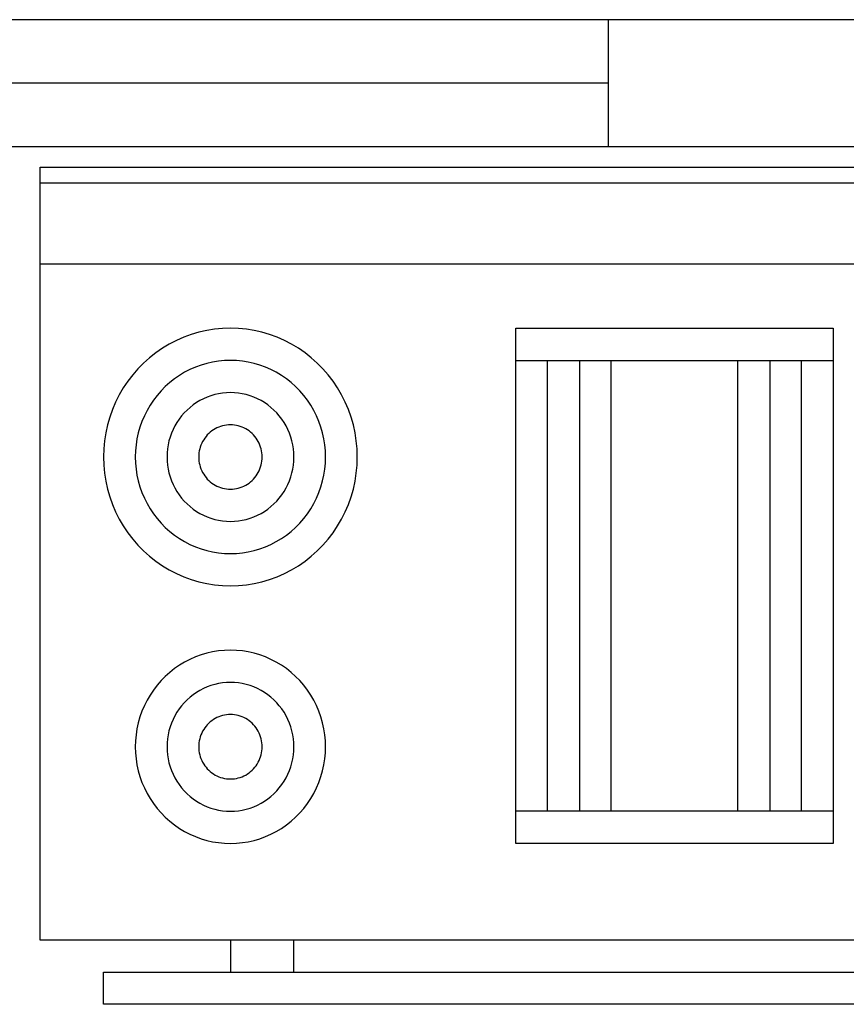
# Model space of a CAD drawing. Header units: millimetres. Extents: x 1 to 29, y 1 to 24.
# Tile 5 of 9: x 15.904 to 16.556, y 15.313 to 16.09. Entities that reach past the tile are written whole.
import ezdxf

# ---------------------------------------------------------------- set-up
doc = ezdxf.new("R2010")
doc.units = ezdxf.units.MM

msp = doc.modelspace()

# ---------------------------------------------------------------- linework, layer by layer
for p, q in [((16.36834, 16.08971), (15.16834, 16.08971)), ((17.06834, 16.08971), (16.36834, 16.08971)), ((16.36834, 16.08971), (16.36834, 15.98971)), ((16.36834, 16.03971), (15.16834, 16.03971)), ((14.46834, 15.98971), (17.06834, 15.98971))]:
    msp.add_line(p, q)
at = {"color": 7, "linetype": 'Continuous'}
for p, q in [((15.92054, 15.36415), (15.92054, 15.97346)), ((15.92054, 15.97346), (16.92054, 15.97346)), ((15.92054, 15.96097), (16.92054, 15.96097)), ((15.92054, 15.8973), (16.92054, 15.8973)), ((16.04567, 15.84334), (16.03964, 15.84156)), ((16.05181, 15.84473), (16.04567, 15.84334)), ((16.05801, 15.84573), (16.05181, 15.84473)), ((16.06426, 15.84633), (16.05801, 15.84573)), ((16.07054, 15.84653), (16.06426, 15.84633)), ((16.07682, 15.84633), (16.07054, 15.84653)), ((16.08308, 15.84573), (16.07682, 15.84633)), ((16.08928, 15.84473), (16.08308, 15.84573)), ((16.09541, 15.84334), (16.08928, 15.84473)), ((16.10144, 15.84156), (16.09541, 15.84334)), ((16.29555, 15.44031), (16.29555, 15.84661)), ((16.29555, 15.84661), (16.54554, 15.84661)), ((16.54554, 15.84661), (16.54554, 15.44031)), ((16.02797, 15.83686), (16.02237, 15.83396)), ((16.03373, 15.83939), (16.02797, 15.83686)), ((16.03964, 15.84156), (16.03373, 15.83939)), ((16.10736, 15.83939), (16.10144, 15.84156)), ((16.11312, 15.83686), (16.10736, 15.83939)), ((16.11872, 15.83396), (16.11312, 15.83686)), ((16.01696, 15.83072), (16.01176, 15.82713)), ((16.02237, 15.83396), (16.01696, 15.83072)), ((16.12413, 15.83072), (16.11872, 15.83396)), ((16.12932, 15.82713), (16.12413, 15.83072)), ((16.0068, 15.82322), (16.00209, 15.819)), ((16.01176, 15.82713), (16.0068, 15.82322)), ((16.06114, 15.82054), (16.05649, 15.81979)), ((16.06583, 15.82099), (16.06114, 15.82054)), ((16.07054, 15.82114), (16.06583, 15.82099)), ((16.07525, 15.82099), (16.07054, 15.82114)), ((16.07994, 15.82054), (16.07525, 15.82099)), ((16.0846, 15.81979), (16.07994, 15.82054)), ((16.13429, 15.82322), (16.12932, 15.82713)), ((16.139, 15.819), (16.13429, 15.82322)), ((16.29555, 15.82113), (16.54554, 15.82113)), ((16.32054, 15.46579), (16.32054, 15.82113)), ((16.34555, 15.82113), (16.34555, 15.46579)), ((16.37054, 15.46579), (16.37054, 15.82113)), ((16.47055, 15.46579), (16.47055, 15.82113)), ((16.49554, 15.82113), (16.49554, 15.46579)), ((16.52055, 15.46579), (16.52055, 15.82113)), ((15.99765, 15.81449), (15.99349, 15.8097)), ((16.00209, 15.819), (15.99765, 15.81449)), ((16.03861, 15.81389), (16.03441, 15.81172)), ((16.04293, 15.81579), (16.03861, 15.81389)), ((16.04737, 15.81741), (16.04293, 15.81579)), ((16.05189, 15.81874), (16.04737, 15.81741)), ((16.05649, 15.81979), (16.05189, 15.81874)), ((16.08919, 15.81874), (16.0846, 15.81979)), ((16.09372, 15.81741), (16.08919, 15.81874)), ((16.09815, 15.81579), (16.09372, 15.81741)), ((16.10248, 15.81389), (16.09815, 15.81579)), ((16.10667, 15.81172), (16.10248, 15.81389)), ((16.14344, 15.81449), (16.139, 15.819)), ((16.14759, 15.8097), (16.14344, 15.81449)), ((15.98964, 15.80466), (15.98611, 15.79939)), ((15.99349, 15.8097), (15.98964, 15.80466)), ((16.02646, 15.80659), (16.02274, 15.80366)), ((16.03036, 15.80928), (16.02646, 15.80659)), ((16.03441, 15.81172), (16.03036, 15.80928)), ((16.11073, 15.80928), (16.10667, 15.81172)), ((16.11463, 15.80659), (16.11073, 15.80928)), ((16.11835, 15.80366), (16.11463, 15.80659)), ((16.15144, 15.80466), (16.14759, 15.8097)), ((16.15498, 15.79939), (16.15144, 15.80466)), ((15.98611, 15.79939), (15.98291, 15.79389)), ((16.01587, 15.79711), (16.01275, 15.79352)), ((16.0192, 15.80049), (16.01587, 15.79711)), ((16.02274, 15.80366), (16.0192, 15.80049)), ((16.12188, 15.80049), (16.11835, 15.80366)), ((16.12522, 15.79711), (16.12188, 15.80049)), ((16.12833, 15.79352), (16.12522, 15.79711)), ((16.15817, 15.79389), (16.15498, 15.79939)), ((15.98291, 15.79389), (15.98006, 15.78821)), ((16.00987, 15.78974), (16.00722, 15.78578)), ((16.01275, 15.79352), (16.00987, 15.78974)), ((16.04646, 15.78947), (16.04375, 15.78784)), ((16.04925, 15.79091), (16.04646, 15.78947)), ((16.05214, 15.79218), (16.04925, 15.79091)), ((16.05509, 15.79326), (16.05214, 15.79218)), ((16.05811, 15.79415), (16.05509, 15.79326)), ((16.06117, 15.79485), (16.05811, 15.79415)), ((16.06428, 15.79535), (16.06117, 15.79485)), ((16.0674, 15.79565), (16.06428, 15.79535)), ((16.07054, 15.79575), (16.0674, 15.79565)), ((16.07368, 15.79565), (16.07054, 15.79575)), ((16.07681, 15.79535), (16.07368, 15.79565)), ((16.07991, 15.79485), (16.07681, 15.79535)), ((16.08298, 15.79415), (16.07991, 15.79485)), ((16.08599, 15.79326), (16.08298, 15.79415)), ((16.08895, 15.79218), (16.08599, 15.79326)), ((16.09183, 15.79091), (16.08895, 15.79218)), ((16.09463, 15.78947), (16.09183, 15.79091)), ((16.09733, 15.78784), (16.09463, 15.78947)), ((16.13122, 15.78974), (16.12833, 15.79352)), ((16.13387, 15.78578), (16.13122, 15.78974)), ((16.16103, 15.78821), (16.15817, 15.79389)), ((15.97757, 15.78235), (15.97544, 15.77635)), ((15.98006, 15.78821), (15.97757, 15.78235)), ((16.00482, 15.78166), (16.00268, 15.7774)), ((16.00722, 15.78578), (16.00482, 15.78166)), ((16.03632, 15.78198), (16.03409, 15.77973)), ((16.03867, 15.78409), (16.03632, 15.78198)), ((16.04115, 15.78605), (16.03867, 15.78409)), ((16.04375, 15.78784), (16.04115, 15.78605)), ((16.09993, 15.78605), (16.09733, 15.78784)), ((16.10241, 15.78409), (16.09993, 15.78605)), ((16.10477, 15.78198), (16.10241, 15.78409)), ((16.10699, 15.77973), (16.10477, 15.78198)), ((16.13627, 15.78166), (16.13387, 15.78578)), ((16.1384, 15.7774), (16.13627, 15.78166)), ((16.16352, 15.78235), (16.16103, 15.78821)), ((16.16565, 15.77635), (16.16352, 15.78235)), ((15.97544, 15.77635), (15.97369, 15.77022)), ((16.00268, 15.7774), (16.00081, 15.77301)), ((16.03009, 15.77482), (16.02833, 15.77218)), ((16.03202, 15.77734), (16.03009, 15.77482)), ((16.03409, 15.77973), (16.03202, 15.77734)), ((16.10907, 15.77734), (16.10699, 15.77973)), ((16.11099, 15.77482), (16.10907, 15.77734)), ((16.11276, 15.77218), (16.11099, 15.77482)), ((16.14028, 15.77301), (16.1384, 15.7774)), ((16.1674, 15.77022), (16.16565, 15.77635)), ((15.97369, 15.77022), (15.97231, 15.764)), ((15.99921, 15.76851), (15.9979, 15.76391)), ((16.00081, 15.77301), (15.99921, 15.76851)), ((16.0253, 15.76659), (16.02405, 15.76366)), ((16.02673, 15.76943), (16.0253, 15.76659)), ((16.02833, 15.77218), (16.02673, 15.76943)), ((16.05715, 15.76641), (16.05585, 15.76551)), ((16.0585, 15.76722), (16.05715, 15.76641)), ((16.0599, 15.76794), (16.0585, 15.76722)), ((16.06134, 15.76857), (16.0599, 15.76794)), ((16.06282, 15.76912), (16.06134, 15.76857)), ((16.06433, 15.76956), (16.06282, 15.76912)), ((16.06586, 15.76991), (16.06433, 15.76956)), ((16.06741, 15.77016), (16.06586, 15.76991)), ((16.06897, 15.77031), (16.06741, 15.77016)), ((16.07054, 15.77036), (16.06897, 15.77031)), ((16.07211, 15.77031), (16.07054, 15.77036)), ((16.07368, 15.77016), (16.07211, 15.77031)), ((16.07523, 15.76991), (16.07368, 15.77016)), ((16.07676, 15.76956), (16.07523, 15.76991)), ((16.07827, 15.76912), (16.07676, 15.76956)), ((16.07975, 15.76857), (16.07827, 15.76912)), ((16.08119, 15.76794), (16.07975, 15.76857)), ((16.08259, 15.76722), (16.08119, 15.76794)), ((16.08394, 15.76641), (16.08259, 15.76722)), ((16.08524, 15.76551), (16.08394, 15.76641)), ((16.11436, 15.76943), (16.11276, 15.77218)), ((16.11578, 15.76659), (16.11436, 15.76943)), ((16.11703, 15.76366), (16.11578, 15.76659)), ((16.14187, 15.76851), (16.14028, 15.77301)), ((16.14319, 15.76391), (16.14187, 15.76851)), ((16.16877, 15.764), (16.1674, 15.77022)), ((15.97231, 15.764), (15.97133, 15.7577)), ((15.99687, 15.75924), (15.99613, 15.75451)), ((15.9979, 15.76391), (15.99687, 15.75924)), ((16.02299, 15.76066), (16.02211, 15.7576)), ((16.02405, 15.76366), (16.02299, 15.76066)), ((16.04944, 15.75857), (16.04864, 15.7572)), ((16.05032, 15.75989), (16.04944, 15.75857)), ((16.05128, 15.76115), (16.05032, 15.75989)), ((16.05232, 15.76235), (16.05128, 15.76115)), ((16.05343, 15.76348), (16.05232, 15.76235)), ((16.05461, 15.76453), (16.05343, 15.76348)), ((16.05585, 15.76551), (16.05461, 15.76453)), ((16.08648, 15.76453), (16.08524, 15.76551)), ((16.08766, 15.76348), (16.08648, 15.76453)), ((16.08877, 15.76235), (16.08766, 15.76348)), ((16.08981, 15.76115), (16.08877, 15.76235)), ((16.09077, 15.75989), (16.08981, 15.76115)), ((16.09165, 15.75857), (16.09077, 15.75989)), ((16.09245, 15.7572), (16.09165, 15.75857)), ((16.1181, 15.76066), (16.11703, 15.76366)), ((16.11897, 15.7576), (16.1181, 15.76066)), ((16.14421, 15.75924), (16.14319, 15.76391)), ((16.14495, 15.75451), (16.14421, 15.75924)), ((16.16975, 15.7577), (16.16877, 15.764)), ((15.97074, 15.75135), (15.97054, 15.74497)), ((15.97133, 15.7577), (15.97074, 15.75135)), ((15.99613, 15.75451), (15.99569, 15.74975)), ((16.02094, 15.75133), (16.02064, 15.74816)), ((16.02143, 15.75448), (16.02094, 15.75133)), ((16.02211, 15.7576), (16.02143, 15.75448)), ((16.04633, 15.75128), (16.04599, 15.74973)), ((16.04677, 15.75281), (16.04633, 15.75128)), ((16.0473, 15.75431), (16.04677, 15.75281)), ((16.04792, 15.75578), (16.0473, 15.75431)), ((16.04864, 15.7572), (16.04792, 15.75578)), ((16.09316, 15.75578), (16.09245, 15.7572)), ((16.09379, 15.75431), (16.09316, 15.75578)), ((16.09432, 15.75281), (16.09379, 15.75431)), ((16.09476, 15.75128), (16.09432, 15.75281)), ((16.0951, 15.74973), (16.09476, 15.75128)), ((16.11966, 15.75448), (16.11897, 15.7576)), ((16.12015, 15.75133), (16.11966, 15.75448)), ((16.12044, 15.74816), (16.12015, 15.75133)), ((16.14539, 15.74975), (16.14495, 15.75451)), ((16.17035, 15.75135), (16.16975, 15.7577)), ((16.17054, 15.74497), (16.17035, 15.75135)), ((15.97054, 15.74497), (15.97074, 15.73859)), ((15.99569, 15.74975), (15.99554, 15.74497)), ((15.99554, 15.74497), (15.99569, 15.74019)), ((16.02064, 15.74816), (16.02054, 15.74497)), ((16.02054, 15.74497), (16.02064, 15.74178)), ((16.04559, 15.74656), (16.04554, 15.74497)), ((16.04554, 15.74497), (16.04559, 15.74337)), ((16.04574, 15.74815), (16.04559, 15.74656)), ((16.04559, 15.74337), (16.04574, 15.74179)), ((16.04599, 15.74973), (16.04574, 15.74815)), ((16.09535, 15.74815), (16.0951, 15.74973)), ((16.09549, 15.74656), (16.09535, 15.74815)), ((16.09535, 15.74179), (16.09549, 15.74337)), ((16.09554, 15.74497), (16.09549, 15.74656)), ((16.09549, 15.74337), (16.09554, 15.74497)), ((16.12054, 15.74497), (16.12044, 15.74816)), ((16.12044, 15.74178), (16.12054, 15.74497)), ((16.14554, 15.74497), (16.14539, 15.74975)), ((16.14539, 15.74019), (16.14554, 15.74497)), ((16.17035, 15.73859), (16.17054, 15.74497)), ((15.97074, 15.73859), (15.97133, 15.73224)), ((15.99569, 15.74019), (15.99613, 15.73542)), ((15.99613, 15.73542), (15.99687, 15.7307)), ((16.02064, 15.74178), (16.02094, 15.7386)), ((16.02094, 15.7386), (16.02143, 15.73545)), ((16.02143, 15.73545), (16.02211, 15.73234)), ((16.04574, 15.74179), (16.04599, 15.74021)), ((16.04599, 15.74021), (16.04633, 15.73865)), ((16.04633, 15.73865), (16.04677, 15.73712)), ((16.04677, 15.73712), (16.0473, 15.73562)), ((16.0473, 15.73562), (16.04792, 15.73416)), ((16.09316, 15.73416), (16.09379, 15.73562)), ((16.09379, 15.73562), (16.09432, 15.73712)), ((16.09432, 15.73712), (16.09476, 15.73865)), ((16.09476, 15.73865), (16.0951, 15.74021)), ((16.0951, 15.74021), (16.09535, 15.74179)), ((16.11897, 15.73234), (16.11966, 15.73545)), ((16.11966, 15.73545), (16.12015, 15.7386)), ((16.12015, 15.7386), (16.12044, 15.74178)), ((16.14421, 15.7307), (16.14495, 15.73542)), ((16.14495, 15.73542), (16.14539, 15.74019)), ((16.16975, 15.73224), (16.17035, 15.73859)), ((15.97133, 15.73224), (15.97231, 15.72594)), ((15.99687, 15.7307), (15.9979, 15.72603)), ((16.02211, 15.73234), (16.02299, 15.72928)), ((16.02299, 15.72928), (16.02405, 15.72628)), ((16.04792, 15.73416), (16.04864, 15.73274)), ((16.04864, 15.73274), (16.04944, 15.73136)), ((16.04944, 15.73136), (16.05032, 15.73004)), ((16.05032, 15.73004), (16.05128, 15.72878)), ((16.05128, 15.72878), (16.05232, 15.72759)), ((16.05232, 15.72759), (16.05343, 15.72646)), ((16.08766, 15.72646), (16.08877, 15.72759)), ((16.08877, 15.72759), (16.08981, 15.72878)), ((16.08981, 15.72878), (16.09077, 15.73004)), ((16.09077, 15.73004), (16.09165, 15.73136)), ((16.09165, 15.73136), (16.09245, 15.73274)), ((16.09245, 15.73274), (16.09316, 15.73416)), ((16.11703, 15.72628), (16.1181, 15.72928)), ((16.1181, 15.72928), (16.11897, 15.73234)), ((16.14319, 15.72603), (16.14421, 15.7307)), ((16.16877, 15.72594), (16.16975, 15.73224)), ((15.97231, 15.72594), (15.97369, 15.71971)), ((15.97369, 15.71971), (15.97544, 15.71359)), ((15.9979, 15.72603), (15.99921, 15.72143)), ((15.99921, 15.72143), (16.00081, 15.71693)), ((16.02405, 15.72628), (16.0253, 15.72335)), ((16.0253, 15.72335), (16.02673, 15.72051)), ((16.02673, 15.72051), (16.02833, 15.71776)), ((16.05343, 15.72646), (16.05461, 15.72541)), ((16.05461, 15.72541), (16.05585, 15.72443)), ((16.05585, 15.72443), (16.05715, 15.72353)), ((16.05715, 15.72353), (16.0585, 15.72272)), ((16.0585, 15.72272), (16.0599, 15.722)), ((16.0599, 15.722), (16.06134, 15.72136)), ((16.06134, 15.72136), (16.06282, 15.72082)), ((16.06282, 15.72082), (16.06433, 15.72038)), ((16.06433, 15.72038), (16.06586, 15.72003)), ((16.06586, 15.72003), (16.06741, 15.71978)), ((16.06741, 15.71978), (16.06897, 15.71963)), ((16.06897, 15.71963), (16.07054, 15.71958)), ((16.07054, 15.71958), (16.07211, 15.71963)), ((16.07211, 15.71963), (16.07368, 15.71978)), ((16.07368, 15.71978), (16.07523, 15.72003)), ((16.07523, 15.72003), (16.07676, 15.72038)), ((16.07676, 15.72038), (16.07827, 15.72082)), ((16.07827, 15.72082), (16.07975, 15.72136)), ((16.07975, 15.72136), (16.08119, 15.722)), ((16.08119, 15.722), (16.08259, 15.72272)), ((16.08259, 15.72272), (16.08394, 15.72353)), ((16.08394, 15.72353), (16.08524, 15.72443)), ((16.08524, 15.72443), (16.08648, 15.72541)), ((16.08648, 15.72541), (16.08766, 15.72646)), ((16.11276, 15.71776), (16.11436, 15.72051)), ((16.11436, 15.72051), (16.11578, 15.72335)), ((16.11578, 15.72335), (16.11703, 15.72628)), ((16.14028, 15.71693), (16.14187, 15.72143)), ((16.14187, 15.72143), (16.14319, 15.72603)), ((16.16565, 15.71359), (16.1674, 15.71971)), ((16.1674, 15.71971), (16.16877, 15.72594)), ((15.97544, 15.71359), (15.97757, 15.70758)), ((16.00081, 15.71693), (16.00268, 15.71254)), ((16.00268, 15.71254), (16.00482, 15.70827)), ((16.02833, 15.71776), (16.03009, 15.71512)), ((16.03009, 15.71512), (16.03202, 15.7126)), ((16.03202, 15.7126), (16.03409, 15.71021)), ((16.10699, 15.71021), (16.10907, 15.7126)), ((16.10907, 15.7126), (16.11099, 15.71512)), ((16.11099, 15.71512), (16.11276, 15.71776)), ((16.13627, 15.70827), (16.1384, 15.71254)), ((16.1384, 15.71254), (16.14028, 15.71693)), ((16.16352, 15.70758), (16.16565, 15.71359)), ((15.97757, 15.70758), (15.98006, 15.70173)), ((16.00482, 15.70827), (16.00722, 15.70416)), ((16.00722, 15.70416), (16.00987, 15.7002)), ((16.03409, 15.71021), (16.03632, 15.70795)), ((16.03632, 15.70795), (16.03867, 15.70584)), ((16.03867, 15.70584), (16.04115, 15.70389)), ((16.04115, 15.70389), (16.04375, 15.70209)), ((16.09733, 15.70209), (16.09993, 15.70389)), ((16.09993, 15.70389), (16.10241, 15.70584)), ((16.10241, 15.70584), (16.10477, 15.70795)), ((16.10477, 15.70795), (16.10699, 15.71021)), ((16.13122, 15.7002), (16.13387, 15.70416)), ((16.13387, 15.70416), (16.13627, 15.70827)), ((16.16103, 15.70173), (16.16352, 15.70758)), ((15.98006, 15.70173), (15.98291, 15.69604)), ((15.98291, 15.69604), (15.98611, 15.69055)), ((16.00987, 15.7002), (16.01275, 15.69642)), ((16.01275, 15.69642), (16.01587, 15.69283)), ((16.04375, 15.70209), (16.04646, 15.70047)), ((16.04646, 15.70047), (16.04925, 15.69902)), ((16.04925, 15.69902), (16.05214, 15.69776)), ((16.05214, 15.69776), (16.05509, 15.69667)), ((16.05509, 15.69667), (16.05811, 15.69578)), ((16.05811, 15.69578), (16.06117, 15.69509)), ((16.07991, 15.69509), (16.08298, 15.69578)), ((16.08298, 15.69578), (16.08599, 15.69667)), ((16.08599, 15.69667), (16.08895, 15.69776)), ((16.08895, 15.69776), (16.09183, 15.69902)), ((16.09183, 15.69902), (16.09463, 15.70047)), ((16.09463, 15.70047), (16.09733, 15.70209)), ((16.12522, 15.69283), (16.12833, 15.69642)), ((16.12833, 15.69642), (16.13122, 15.7002)), ((16.15498, 15.69055), (16.15817, 15.69604)), ((16.15817, 15.69604), (16.16103, 15.70173)), ((15.98611, 15.69055), (15.98964, 15.68527)), ((16.01587, 15.69283), (16.0192, 15.68944)), ((16.0192, 15.68944), (16.02274, 15.68628)), ((16.06117, 15.69509), (16.06428, 15.69459)), ((16.06428, 15.69459), (16.0674, 15.69429)), ((16.0674, 15.69429), (16.07054, 15.69419)), ((16.07054, 15.69419), (16.07368, 15.69429)), ((16.07368, 15.69429), (16.07681, 15.69459)), ((16.07681, 15.69459), (16.07991, 15.69509)), ((16.11835, 15.68628), (16.12188, 15.68944)), ((16.12188, 15.68944), (16.12522, 15.69283)), ((16.15144, 15.68527), (16.15498, 15.69055)), ((15.98964, 15.68527), (15.99349, 15.68023)), ((15.99349, 15.68023), (15.99765, 15.67545)), ((16.02274, 15.68628), (16.02646, 15.68335)), ((16.02646, 15.68335), (16.03036, 15.68066)), ((16.03036, 15.68066), (16.03441, 15.67822)), ((16.10667, 15.67822), (16.11073, 15.68066)), ((16.11073, 15.68066), (16.11463, 15.68335)), ((16.11463, 15.68335), (16.11835, 15.68628)), ((16.14344, 15.67545), (16.14759, 15.68023)), ((16.14759, 15.68023), (16.15144, 15.68527)), ((15.99765, 15.67545), (16.00209, 15.67094)), ((16.03441, 15.67822), (16.03861, 15.67605)), ((16.03861, 15.67605), (16.04293, 15.67415)), ((16.04293, 15.67415), (16.04737, 15.67253)), ((16.04737, 15.67253), (16.05189, 15.67119)), ((16.08919, 15.67119), (16.09372, 15.67253)), ((16.09372, 15.67253), (16.09815, 15.67415)), ((16.09815, 15.67415), (16.10248, 15.67605)), ((16.10248, 15.67605), (16.10667, 15.67822)), ((16.139, 15.67094), (16.14344, 15.67545)), ((16.00209, 15.67094), (16.0068, 15.66672)), ((16.0068, 15.66672), (16.01176, 15.66281)), ((16.05189, 15.67119), (16.05649, 15.67015)), ((16.05649, 15.67015), (16.06114, 15.6694)), ((16.06114, 15.6694), (16.06583, 15.66895)), ((16.06583, 15.66895), (16.07054, 15.6688)), ((16.07054, 15.6688), (16.07525, 15.66895)), ((16.07525, 15.66895), (16.07994, 15.6694)), ((16.07994, 15.6694), (16.0846, 15.67015)), ((16.0846, 15.67015), (16.08919, 15.67119)), ((16.12932, 15.66281), (16.13429, 15.66672)), ((16.13429, 15.66672), (16.139, 15.67094)), ((16.01176, 15.66281), (16.01696, 15.65922)), ((16.01696, 15.65922), (16.02237, 15.65597)), ((16.11872, 15.65597), (16.12413, 15.65922)), ((16.12413, 15.65922), (16.12932, 15.66281)), ((16.02237, 15.65597), (16.02797, 15.65308)), ((16.02797, 15.65308), (16.03373, 15.65054)), ((16.03373, 15.65054), (16.03964, 15.64838)), ((16.10144, 15.64838), (16.10736, 15.65054)), ((16.10736, 15.65054), (16.11312, 15.65308)), ((16.11312, 15.65308), (16.11872, 15.65597)), ((16.03964, 15.64838), (16.04567, 15.6466)), ((16.04567, 15.6466), (16.05181, 15.64521)), ((16.05181, 15.64521), (16.05801, 15.64421)), ((16.05801, 15.64421), (16.06426, 15.64361)), ((16.06426, 15.64361), (16.07054, 15.64341)), ((16.07054, 15.64341), (16.07682, 15.64361)), ((16.07682, 15.64361), (16.08308, 15.64421)), ((16.08308, 15.64421), (16.08928, 15.64521)), ((16.08928, 15.64521), (16.09541, 15.6466)), ((16.09541, 15.6466), (16.10144, 15.64838)), ((16.04293, 15.58729), (16.03861, 15.58539)), ((16.04737, 15.58891), (16.04293, 15.58729)), ((16.05189, 15.59025), (16.04737, 15.58891)), ((16.05649, 15.59129), (16.05189, 15.59025)), ((16.06114, 15.59204), (16.05649, 15.59129)), ((16.06583, 15.59249), (16.06114, 15.59204)), ((16.07054, 15.59264), (16.06583, 15.59249)), ((16.07525, 15.59249), (16.07054, 15.59264)), ((16.07994, 15.59204), (16.07525, 15.59249)), ((16.0846, 15.59129), (16.07994, 15.59204)), ((16.08919, 15.59025), (16.0846, 15.59129)), ((16.09372, 15.58891), (16.08919, 15.59025)), ((16.09815, 15.58729), (16.09372, 15.58891)), ((16.10248, 15.58539), (16.09815, 15.58729)), ((16.03036, 15.58079), (16.02646, 15.5781)), ((16.03441, 15.58322), (16.03036, 15.58079)), ((16.03861, 15.58539), (16.03441, 15.58322)), ((16.10667, 15.58322), (16.10248, 15.58539)), ((16.11073, 15.58079), (16.10667, 15.58322)), ((16.11463, 15.5781), (16.11073, 15.58079)), ((16.0192, 15.572), (16.01587, 15.56862)), ((16.02274, 15.57516), (16.0192, 15.572)), ((16.02646, 15.5781), (16.02274, 15.57516)), ((16.11835, 15.57516), (16.11463, 15.5781)), ((16.12188, 15.572), (16.11835, 15.57516)), ((16.12522, 15.56862), (16.12188, 15.572)), ((16.01275, 15.56503), (16.00987, 15.56125)), ((16.01587, 15.56862), (16.01275, 15.56503)), ((16.05509, 15.56477), (16.05214, 15.56369)), ((16.05811, 15.56566), (16.05509, 15.56477)), ((16.06117, 15.56635), (16.05811, 15.56566)), ((16.06428, 15.56685), (16.06117, 15.56635)), ((16.0674, 15.56715), (16.06428, 15.56685)), ((16.07054, 15.56725), (16.0674, 15.56715)), ((16.07368, 15.56715), (16.07054, 15.56725)), ((16.07681, 15.56685), (16.07368, 15.56715)), ((16.07991, 15.56635), (16.07681, 15.56685)), ((16.08298, 15.56566), (16.07991, 15.56635)), ((16.08599, 15.56477), (16.08298, 15.56566)), ((16.08895, 15.56369), (16.08599, 15.56477)), ((16.12833, 15.56503), (16.12522, 15.56862)), ((16.13122, 15.56125), (16.12833, 15.56503)), ((16.00722, 15.55729), (16.00482, 15.55317)), ((16.00987, 15.56125), (16.00722, 15.55729)), ((16.04115, 15.55756), (16.03867, 15.5556)), ((16.04375, 15.55935), (16.04115, 15.55756)), ((16.04646, 15.56097), (16.04375, 15.55935)), ((16.04925, 15.56242), (16.04646, 15.56097)), ((16.05214, 15.56369), (16.04925, 15.56242)), ((16.09183, 15.56242), (16.08895, 15.56369)), ((16.09463, 15.56097), (16.09183, 15.56242)), ((16.09733, 15.55935), (16.09463, 15.56097)), ((16.09993, 15.55756), (16.09733, 15.55935)), ((16.10241, 15.5556), (16.09993, 15.55756)), ((16.13387, 15.55729), (16.13122, 15.56125)), ((16.13627, 15.55317), (16.13387, 15.55729)), ((16.00268, 15.54891), (16.00081, 15.54451)), ((16.00482, 15.55317), (16.00268, 15.54891)), ((16.03202, 15.54884), (16.03009, 15.54632)), ((16.03409, 15.55124), (16.03202, 15.54884)), ((16.03632, 15.55349), (16.03409, 15.55124)), ((16.03867, 15.5556), (16.03632, 15.55349)), ((16.10477, 15.55349), (16.10241, 15.5556)), ((16.10699, 15.55124), (16.10477, 15.55349)), ((16.10907, 15.54884), (16.10699, 15.55124)), ((16.11099, 15.54632), (16.10907, 15.54884)), ((16.1384, 15.54891), (16.13627, 15.55317)), ((16.14028, 15.54451), (16.1384, 15.54891)), ((16.00081, 15.54451), (15.99921, 15.54001)), ((16.02673, 15.54094), (16.0253, 15.5381)), ((16.02833, 15.54368), (16.02673, 15.54094)), ((16.03009, 15.54632), (16.02833, 15.54368)), ((16.06282, 15.54062), (16.06134, 15.54008)), ((16.06433, 15.54107), (16.06282, 15.54062)), ((16.06586, 15.54141), (16.06433, 15.54107)), ((16.06741, 15.54166), (16.06586, 15.54141)), ((16.06897, 15.54181), (16.06741, 15.54166)), ((16.07054, 15.54186), (16.06897, 15.54181)), ((16.07211, 15.54181), (16.07054, 15.54186)), ((16.07368, 15.54166), (16.07211, 15.54181)), ((16.07523, 15.54141), (16.07368, 15.54166)), ((16.07676, 15.54107), (16.07523, 15.54141)), ((16.07827, 15.54062), (16.07676, 15.54107)), ((16.07975, 15.54008), (16.07827, 15.54062)), ((16.11276, 15.54368), (16.11099, 15.54632)), ((16.11436, 15.54094), (16.11276, 15.54368)), ((16.11578, 15.5381), (16.11436, 15.54094)), ((16.14187, 15.54001), (16.14028, 15.54451)), ((15.9979, 15.53542), (15.99687, 15.53075)), ((15.99921, 15.54001), (15.9979, 15.53542)), ((16.02405, 15.53517), (16.02299, 15.53217)), ((16.0253, 15.5381), (16.02405, 15.53517)), ((16.05232, 15.53385), (16.05128, 15.53266)), ((16.05343, 15.53498), (16.05232, 15.53385)), ((16.05461, 15.53604), (16.05343, 15.53498)), ((16.05585, 15.53702), (16.05461, 15.53604)), ((16.05715, 15.53791), (16.05585, 15.53702)), ((16.0585, 15.53872), (16.05715, 15.53791)), ((16.0599, 15.53945), (16.0585, 15.53872)), ((16.06134, 15.54008), (16.0599, 15.53945)), ((16.08119, 15.53945), (16.07975, 15.54008)), ((16.08259, 15.53872), (16.08119, 15.53945)), ((16.08394, 15.53791), (16.08259, 15.53872)), ((16.08524, 15.53702), (16.08394, 15.53791)), ((16.08648, 15.53604), (16.08524, 15.53702)), ((16.08766, 15.53498), (16.08648, 15.53604)), ((16.08877, 15.53385), (16.08766, 15.53498)), ((16.08981, 15.53266), (16.08877, 15.53385)), ((16.11703, 15.53517), (16.11578, 15.5381)), ((16.1181, 15.53217), (16.11703, 15.53517)), ((16.14319, 15.53542), (16.14187, 15.54001)), ((16.14421, 15.53075), (16.14319, 15.53542)), ((15.99613, 15.52602), (15.99569, 15.52126)), ((15.99687, 15.53075), (15.99613, 15.52602)), ((16.02143, 15.52599), (16.02094, 15.52284)), ((16.02211, 15.5291), (16.02143, 15.52599)), ((16.02299, 15.53217), (16.02211, 15.5291)), ((16.0473, 15.52582), (16.04677, 15.52432)), ((16.04792, 15.52728), (16.0473, 15.52582)), ((16.04864, 15.52871), (16.04792, 15.52728)), ((16.04944, 15.53008), (16.04864, 15.52871)), ((16.05032, 15.5314), (16.04944, 15.53008)), ((16.05128, 15.53266), (16.05032, 15.5314)), ((16.09077, 15.5314), (16.08981, 15.53266)), ((16.09165, 15.53008), (16.09077, 15.5314)), ((16.09245, 15.52871), (16.09165, 15.53008)), ((16.09316, 15.52728), (16.09245, 15.52871)), ((16.09379, 15.52582), (16.09316, 15.52728)), ((16.09432, 15.52432), (16.09379, 15.52582)), ((16.11897, 15.5291), (16.1181, 15.53217)), ((16.11966, 15.52599), (16.11897, 15.5291)), ((16.12015, 15.52284), (16.11966, 15.52599)), ((16.14495, 15.52602), (16.14421, 15.53075)), ((16.14539, 15.52126), (16.14495, 15.52602)), ((15.99569, 15.52126), (15.99554, 15.51647)), ((16.02064, 15.51966), (16.02054, 15.51647)), ((16.02094, 15.52284), (16.02064, 15.51966)), ((16.04559, 15.51807), (16.04554, 15.51647)), ((16.04574, 15.51966), (16.04559, 15.51807)), ((16.04599, 15.52123), (16.04574, 15.51966)), ((16.04633, 15.52279), (16.04599, 15.52123)), ((16.04677, 15.52432), (16.04633, 15.52279)), ((16.09476, 15.52279), (16.09432, 15.52432)), ((16.0951, 15.52123), (16.09476, 15.52279)), ((16.09535, 15.51966), (16.0951, 15.52123)), ((16.09549, 15.51807), (16.09535, 15.51966)), ((16.09554, 15.51647), (16.09549, 15.51807)), ((16.12044, 15.51966), (16.12015, 15.52284)), ((16.12054, 15.51647), (16.12044, 15.51966)), ((16.14554, 15.51647), (16.14539, 15.52126)), ((15.99554, 15.51647), (15.99569, 15.51169)), ((15.99569, 15.51169), (15.99613, 15.50693)), ((16.02054, 15.51647), (16.02064, 15.51329)), ((16.02064, 15.51329), (16.02094, 15.51011)), ((16.02094, 15.51011), (16.02143, 15.50696)), ((16.04554, 15.51647), (16.04559, 15.51488)), ((16.04559, 15.51488), (16.04574, 15.51329)), ((16.04574, 15.51329), (16.04599, 15.51172)), ((16.04599, 15.51172), (16.04633, 15.51016)), ((16.04633, 15.51016), (16.04677, 15.50863)), ((16.09432, 15.50863), (16.09476, 15.51016)), ((16.09476, 15.51016), (16.0951, 15.51172)), ((16.0951, 15.51172), (16.09535, 15.51329)), ((16.09535, 15.51329), (16.09549, 15.51488)), ((16.09549, 15.51488), (16.09554, 15.51647)), ((16.11966, 15.50696), (16.12015, 15.51011)), ((16.12015, 15.51011), (16.12044, 15.51329)), ((16.12044, 15.51329), (16.12054, 15.51647)), ((16.14495, 15.50693), (16.14539, 15.51169)), ((16.14539, 15.51169), (16.14554, 15.51647)), ((15.99613, 15.50693), (15.99687, 15.5022)), ((15.99687, 15.5022), (15.9979, 15.49753)), ((16.02143, 15.50696), (16.02211, 15.50385)), ((16.02211, 15.50385), (16.02299, 15.50078)), ((16.04677, 15.50863), (16.0473, 15.50713)), ((16.0473, 15.50713), (16.04792, 15.50566)), ((16.04792, 15.50566), (16.04864, 15.50424)), ((16.04864, 15.50424), (16.04944, 15.50287)), ((16.04944, 15.50287), (16.05032, 15.50155)), ((16.09077, 15.50155), (16.09165, 15.50287)), ((16.09165, 15.50287), (16.09245, 15.50424)), ((16.09245, 15.50424), (16.09316, 15.50566)), ((16.09316, 15.50566), (16.09379, 15.50713)), ((16.09379, 15.50713), (16.09432, 15.50863)), ((16.1181, 15.50078), (16.11897, 15.50385)), ((16.11897, 15.50385), (16.11966, 15.50696)), ((16.14319, 15.49753), (16.14421, 15.5022)), ((16.14421, 15.5022), (16.14495, 15.50693)), ((15.9979, 15.49753), (15.99921, 15.49294)), ((16.02299, 15.50078), (16.02405, 15.49778)), ((16.02405, 15.49778), (16.0253, 15.49485)), ((16.0253, 15.49485), (16.02673, 15.49201)), ((16.05032, 15.50155), (16.05128, 15.50029)), ((16.05128, 15.50029), (16.05232, 15.49909)), ((16.05232, 15.49909), (16.05343, 15.49797)), ((16.05343, 15.49797), (16.05461, 15.49691)), ((16.05461, 15.49691), (16.05585, 15.49593)), ((16.05585, 15.49593), (16.05715, 15.49504)), ((16.05715, 15.49504), (16.0585, 15.49423)), ((16.0585, 15.49423), (16.0599, 15.4935)), ((16.08119, 15.4935), (16.08259, 15.49423)), ((16.08259, 15.49423), (16.08394, 15.49504)), ((16.08394, 15.49504), (16.08524, 15.49593)), ((16.08524, 15.49593), (16.08648, 15.49691)), ((16.08648, 15.49691), (16.08766, 15.49797)), ((16.08766, 15.49797), (16.08877, 15.49909)), ((16.08877, 15.49909), (16.08981, 15.50029)), ((16.08981, 15.50029), (16.09077, 15.50155)), ((16.11436, 15.49201), (16.11578, 15.49485)), ((16.11578, 15.49485), (16.11703, 15.49778)), ((16.11703, 15.49778), (16.1181, 15.50078)), ((16.14187, 15.49294), (16.14319, 15.49753)), ((15.99921, 15.49294), (16.00081, 15.48844)), ((16.00081, 15.48844), (16.00268, 15.48404)), ((16.02673, 15.49201), (16.02833, 15.48927)), ((16.02833, 15.48927), (16.03009, 15.48663)), ((16.03009, 15.48663), (16.03202, 15.48411)), ((16.0599, 15.4935), (16.06134, 15.49287)), ((16.06134, 15.49287), (16.06282, 15.49233)), ((16.06282, 15.49233), (16.06433, 15.49188)), ((16.06433, 15.49188), (16.06586, 15.49154)), ((16.06586, 15.49154), (16.06741, 15.49129)), ((16.06741, 15.49129), (16.06897, 15.49114)), ((16.06897, 15.49114), (16.07054, 15.49109)), ((16.07054, 15.49109), (16.07211, 15.49114)), ((16.07211, 15.49114), (16.07368, 15.49129)), ((16.07368, 15.49129), (16.07523, 15.49154)), ((16.07523, 15.49154), (16.07676, 15.49188)), ((16.07676, 15.49188), (16.07827, 15.49233)), ((16.07827, 15.49233), (16.07975, 15.49287)), ((16.07975, 15.49287), (16.08119, 15.4935)), ((16.10907, 15.48411), (16.11099, 15.48663)), ((16.11099, 15.48663), (16.11276, 15.48927)), ((16.11276, 15.48927), (16.11436, 15.49201)), ((16.1384, 15.48404), (16.14028, 15.48844)), ((16.14028, 15.48844), (16.14187, 15.49294)), ((16.00268, 15.48404), (16.00482, 15.47978)), ((16.00482, 15.47978), (16.00722, 15.47566)), ((16.03202, 15.48411), (16.03409, 15.48171)), ((16.03409, 15.48171), (16.03632, 15.47946)), ((16.03632, 15.47946), (16.03867, 15.47735)), ((16.10241, 15.47735), (16.10477, 15.47946)), ((16.10477, 15.47946), (16.10699, 15.48171)), ((16.10699, 15.48171), (16.10907, 15.48411)), ((16.13387, 15.47566), (16.13627, 15.47978)), ((16.13627, 15.47978), (16.1384, 15.48404)), ((16.00722, 15.47566), (16.00987, 15.4717)), ((16.00987, 15.4717), (16.01275, 15.46792)), ((16.03867, 15.47735), (16.04115, 15.47539)), ((16.04115, 15.47539), (16.04375, 15.4736)), ((16.04375, 15.4736), (16.04646, 15.47198)), ((16.04646, 15.47198), (16.04925, 15.47053)), ((16.09183, 15.47053), (16.09463, 15.47198)), ((16.09463, 15.47198), (16.09733, 15.4736)), ((16.09733, 15.4736), (16.09993, 15.47539)), ((16.09993, 15.47539), (16.10241, 15.47735)), ((16.12833, 15.46792), (16.13122, 15.4717)), ((16.13122, 15.4717), (16.13387, 15.47566)), ((16.01275, 15.46792), (16.01587, 15.46433)), ((16.01587, 15.46433), (16.0192, 15.46095)), ((16.04925, 15.47053), (16.05214, 15.46926)), ((16.05214, 15.46926), (16.05509, 15.46818)), ((16.05509, 15.46818), (16.05811, 15.46729)), ((16.05811, 15.46729), (16.06117, 15.4666)), ((16.06117, 15.4666), (16.06428, 15.4661)), ((16.06428, 15.4661), (16.0674, 15.4658)), ((16.0674, 15.4658), (16.07054, 15.4657)), ((16.07054, 15.4657), (16.07368, 15.4658)), ((16.07368, 15.4658), (16.07681, 15.4661)), ((16.07681, 15.4661), (16.07991, 15.4666)), ((16.07991, 15.4666), (16.08298, 15.46729)), ((16.08298, 15.46729), (16.08599, 15.46818)), ((16.08599, 15.46818), (16.08895, 15.46926)), ((16.08895, 15.46926), (16.09183, 15.47053)), ((16.12188, 15.46095), (16.12522, 15.46433)), ((16.12522, 15.46433), (16.12833, 15.46792)), ((16.54554, 15.46579), (16.29555, 15.46579)), ((16.0192, 15.46095), (16.02274, 15.45779)), ((16.02274, 15.45779), (16.02646, 15.45485)), ((16.11463, 15.45485), (16.11835, 15.45779)), ((16.11835, 15.45779), (16.12188, 15.46095)), ((16.02646, 15.45485), (16.03036, 15.45216)), ((16.03036, 15.45216), (16.03441, 15.44973)), ((16.03441, 15.44973), (16.03861, 15.44756)), ((16.03861, 15.44756), (16.04293, 15.44566)), ((16.09815, 15.44566), (16.10248, 15.44756)), ((16.10248, 15.44756), (16.10667, 15.44973)), ((16.10667, 15.44973), (16.11073, 15.45216)), ((16.11073, 15.45216), (16.11463, 15.45485)), ((16.04293, 15.44566), (16.04737, 15.44403)), ((16.04737, 15.44403), (16.05189, 15.4427)), ((16.05189, 15.4427), (16.05649, 15.44166)), ((16.05649, 15.44166), (16.06114, 15.44091)), ((16.06114, 15.44091), (16.06583, 15.44046)), ((16.06583, 15.44046), (16.07054, 15.44031)), ((16.07054, 15.44031), (16.07525, 15.44046)), ((16.07525, 15.44046), (16.07994, 15.44091)), ((16.07994, 15.44091), (16.0846, 15.44166)), ((16.0846, 15.44166), (16.08919, 15.4427)), ((16.08919, 15.4427), (16.09372, 15.44403)), ((16.09372, 15.44403), (16.09815, 15.44566)), ((16.54554, 15.44031), (16.29555, 15.44031)), ((16.92054, 15.36415), (15.92054, 15.36415)), ((16.07054, 15.36415), (16.07054, 15.3388)), ((16.12055, 15.3388), (16.12055, 15.36415)), ((15.97054, 15.3388), (16.87053, 15.3388)), ((15.97054, 15.31346), (15.97054, 15.3388)), ((16.87053, 15.31346), (15.97054, 15.31346))]:
    msp.add_line(p, q, dxfattribs=at)

doc.saveas('drawing.dxf')
